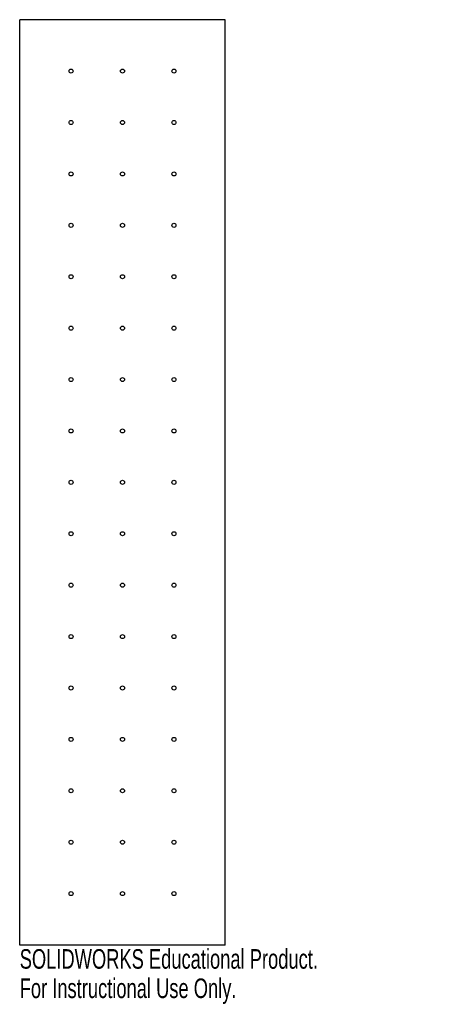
# Model space of a CAD drawing. Header units: inches. Extents: x -0.96 to 3.28, y -9.58 to 0.
import ezdxf

# ---------------------------------------------------------------- set-up
doc = ezdxf.new("R2010")
doc.units = ezdxf.units.IN
doc.header["$MEASUREMENT"] = 0
doc.styles.add('SLDTEXTSTYLE0', font='TXT', dxfattribs={"width": 0.7})

msp = doc.modelspace()

# ---------------------------------------------------------------- linework, layer by layer
at = {"color": 7, "linetype": 'Continuous', "lineweight": 25}
for p, q in [((1.0377, 0), (-0.9623, 0)), ((-0.9623, -9), (-0.9623, 0)), ((1.0377, -9), (1.0377, 0)), ((1.0377, -9), (-0.9623, -9))]:
    msp.add_line(p, q, dxfattribs=at)
for centre in [(-0.4623, -0.5), (0.0377, -0.5), (0.5377, -0.5), (-0.4623, -1), (0.0377, -1), (0.5377, -1), (-0.4623, -1.5), (0.0377, -1.5), (0.5377, -1.5), (-0.4623, -2), (0.0377, -2), (0.5377, -2), (-0.4623, -2.5), (0.0377, -2.5), (0.5377, -2.5), (-0.4623, -3), (0.0377, -3), (0.5377, -3), (-0.4623, -3.5), (0.0377, -3.5), (0.5377, -3.5), (-0.4623, -4), (0.0377, -4), (0.5377, -4), (-0.4623, -4.5), (0.0377, -4.5), (0.5377, -4.5), (-0.4623, -5), (0.0377, -5), (0.5377, -5), (-0.4623, -5.5), (0.0377, -5.5), (0.5377, -5.5), (-0.4623, -6), (0.0377, -6), (0.5377, -6), (-0.4623, -6.5), (0.0377, -6.5), (0.5377, -6.5), (-0.4623, -7), (0.0377, -7), (0.5377, -7), (-0.4623, -7.5), (0.0377, -7.5), (0.5377, -7.5), (-0.4623, -8), (0.0377, -8), (0.5377, -8), (-0.4623, -8.5), (0.0377, -8.5), (0.5377, -8.5)]:
    msp.add_circle(centre, 0.0197, dxfattribs=at)

# ---------------------------------------------------------------- texts
at = {"color": 7, "linetype": 'Continuous', "char_height": 0.1903, "attachment_point": 1, "style": 'SLDTEXTSTYLE0'}
for s, insert in [('SOLIDWORKS Educational Product.', (-0.9623, -9.0401)), ('For Instructional Use Only.', (-0.9623, -9.3256))]:
    msp.add_mtext(s, dxfattribs=dict(at, insert=insert))

doc.saveas('drawing.dxf')
